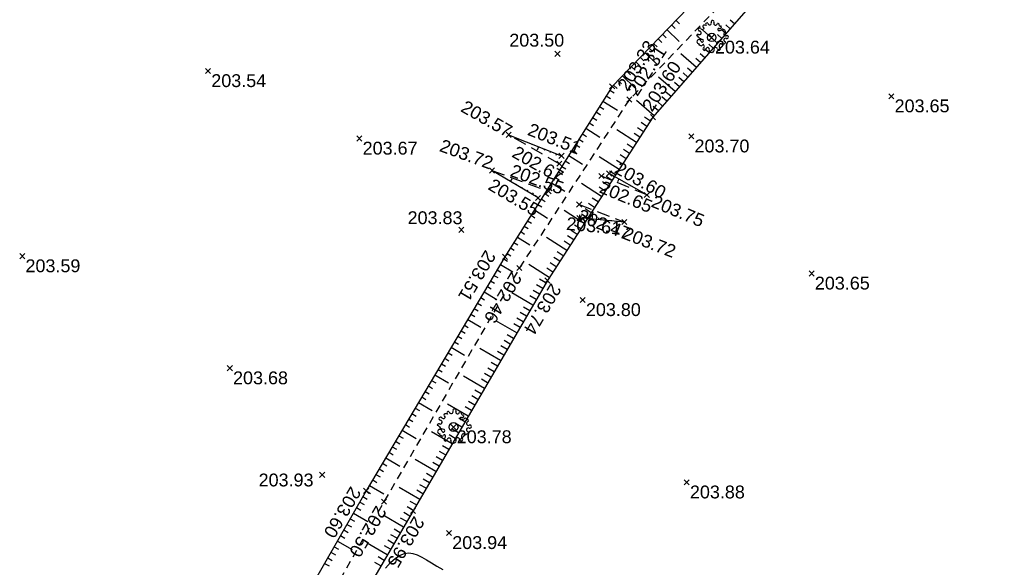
# Model space of a CAD drawing. Extents: x 1616800 to 1632437, y 2248456 to 2251974.
# Tile 248 of 256: x 1618046 to 1618123, y 2251386 to 2251429. Entities that reach past the tile are written whole.
import ezdxf
from ezdxf.enums import TextEntityAlignment as Align

# ---------------------------------------------------------------- set-up
doc = ezdxf.new("R2010")
doc.units = 0
doc.header["$LTSCALE"] = 2
doc.header["$PDMODE"] = 3
doc.header["$PDSIZE"] = 0.2
for name, pattern in [('CONTINU', [0]), ('DISCONTINUOUS', [0.75, 0.5, -0.25]), ('FOSSE', [0.5, 0.3, -0.2])]:
    doc.linetypes.add(name, pattern=pattern)
doc.layers.get('0').update_dxf_attribs({"linetype": 'CONTINUOUS'})
for name, color, linetype in [('X-PTS TOPO-TEXTE TOPOALT', 8, 'CONTINUOUS'), ('X-PTS TOPO-TOPOPOINT', 8, 'CONTINUOUS'), ('Y-FDP TOPO-CN_1_00', 8, 'FOSSE'), ('Y-FDP TOPO-TOP_AXE_FOSSE', 8, 'CONTINUOUS'), ('Y-FDP TOPO-TOP_BARBULE', 8, 'CONTINUOUS'), ('Y-FDP TOPO-TOP_TALUS', 8, 'CONTINUOUS'), ('Y-FDP TOPO-TOP_TALUS_PIED', 8, 'CONTINUOUS'), ('Y-FDP TOPO-TOP_VEGETATION_symb', 8, 'CONTINUOUS')]:
    doc.layers.add(name, color=color, linetype=linetype)
doc.styles.get("Standard").update_dxf_attribs({"font": 'arial.ttf'})

# ---------------------------------------------------------------- blocks, each defined once
blk = doc.blocks.new('TCPOINT')
at = {"color": 0}
blk.add_point((0, 0), dxfattribs=at)
at = {"layer": 'X-PTS TOPO-TEXTE TOPOALT'}
blk.add_attdef('ALT', text='', height=0.75, dxfattribs=at).set_placement((0.25, -0.25), align=Align.TOP_LEFT)
blk = doc.blocks.new('Arbre composé')
for centre, major_axis, start_param, end_param in [((-0.72, 0.469), (-0.0621, 0.0621), 4.560857, 6.544985), ((-0.447, 0.666), (-0.0621, 0.0621), -0.261799, 1.722328), ((-0.5, 0.551), (-0.031, 0.031), 2.648002, 5.490599), ((-0.44, 0.401), (-0.243, 0.243), -1.12231, -0.636034), ((-0.29, 0.794), (0.0543, 0.0543), 6.27112, 9.712496), ((-0.128, 0.856), (0.0756, 0.0756), 2.437811, 4.160139), ((-0.128, 0.856), (-0.0756, 0.0756), 2.589343, 4.311671), ((0.053, 0.929), (-0.0621, 0.0621), -0.814049, 1.170078), ((0.053, 0.929), (0.0621, 0.0621), 5.055805, 7.039932), ((0.229, 0.846), (-0.0756, 0.0756), 0.343416, 2.065744), ((0.229, 0.846), (0.0756, 0.0756), 3.63654, 5.358868), ((0.366, 0.751), (0.0611, 0.0611), 5.442007, 7.443818), ((0.479, 0.624), (-0.0687, 0.0687), 1.943234, 4.662706), ((0.509, 0.73), (0.0414, 0.0414), 2.084224, 4.724816), ((-0.819, 0.097), (0.0621, 0.0621), 0.372067, 2.356194), ((-0.924, -0.062), (-0.114, 0.114), 4.443451, 5.394658), ((-0.72, 0.469), (-0.0621, 0.0621), 0.261799, 2.245927), ((-0.741, 0.276), (-0.0756, 0.0756), 1.942863, 3.665191), ((-0.504, 0.247), (-0.256, 0.256), 1.472466, 2.237887), ((-0.741, 0.276), (0.0756, 0.0756), 5.235988, 6.958316), ((-0.563, 0.585), (-0.0756, 0.0756), 1.419265, 3.141593), ((0, 0), (0.177, 0.177), 5.497787, 11.780972), ((0.419, 0.476), (-0.0439, 0.0439), -1.123056, 1.960793), ((0.455, 0.647), (0.162, 0.162), 3.648866, 4.555851), ((0.66, 0.41), (0.0621, 0.0621), 6.021386, 8.005513), ((0.83, 0.205), (-0.0756, 0.0756), -0.67513, 1.047198), ((0.83, 0.205), (0.0756, 0.0756), 2.617994, 4.340322), ((0.721, 0.35), (-0.0738, 0.0738), 3.545603, 5.353199), ((0.908, 0.027), (0.0621, 0.0621), 5.497787, 7.481914), ((0.908, 0.027), (-0.0621, 0.0621), 1.942863, 3.926991), ((-0.761, -0.25), (-0.0867, 0.0867), 3.947739, 8.650944), ((-0.729, -0.409), (-0.0339, 0.0339), -0.091877, 2.941892), ((-0.625, -0.407), (-0.0621, 0.0621), 1.280346, 3.264473), ((-0.574, -0.193), (0.0595, 0.0595), 3.060826, 6.736019), ((-0.512, -0.463), (0.031, 0.031), 5.760943, 8.603541), ((-0.547, -0.525), (0.0756, 0.0756), 4.532206, 6.254534), ((0.543, -0.52), (-0.0756, 0.0756), 0, 1.722328), ((0.547, -0.454), (-0.0565, 0.0565), -1.34685, 0.669035), ((0.66, -0.334), (-0.0621, 0.0621), 1.419265, 3.403392), ((0.83, -0.152), (0.0756, 0.0756), 2.094395, 3.816723), ((0.83, -0.152), (-0.0756, 0.0756), -1.198729, 0.523599), ((0.739, -0.292), (0.0611, 0.0611), 3.899862, 5.901673), ((-0.437, -0.685), (0.0621, 0.0621), 1.390613, 3.374741), ((-0.437, -0.685), (0.0621, 0.0621), 3.374741, 5.358868), ((-0.244, -0.712), (0.0756, 0.0756), 0.494947, 2.217275), ((-0.244, -0.712), (-0.0756, 0.0756), 3.485009, 5.207336), ((-0.068, -0.795), (0.0621, 0.0621), 1.914212, 3.89834), ((-0.018, -0.801), (0.069, 0.069), 3.361879, 4.78249), ((0.056, -0.777), (-0.0621, 0.0621), 2.356194, 4.340322), ((0.234, -0.699), (-0.0756, 0.0756), -0.523599, 1.198729), ((0.234, -0.699), (0.0756, 0.0756), 5.608055, 7.330383), ((0.428, -0.677), (-0.0621, 0.0621), 0.895666, 2.879793), ((0.428, -0.677), (-0.0621, 0.0621), 2.879793, 4.863921)]:
    blk.add_ellipse(centre, major_axis=major_axis, ratio=1, start_param=start_param, end_param=end_param)
blk = doc.blocks.new('TCPOINT_2')
at = {"color": 0}
blk.add_point((0, 0), dxfattribs=at)
at = {"layer": 'X-PTS TOPO-TEXTE TOPOALT'}
blk.add_attdef('ALT', (0.25, 0.25), '', height=0.75, dxfattribs=at)
blk = doc.blocks.new('TCPOINT_C')
at = {"color": 0}
blk.add_point((0, 0), dxfattribs=at)
at = {"layer": 'X-PTS TOPO-TEXTE TOPOALT'}
blk.add_attdef('ALT', text='', height=0.75, dxfattribs=at).set_placement((0.5, 0.09), align=Align.MIDDLE_LEFT)

msp = doc.modelspace()

# ---------------------------------------------------------------- linework, layer by layer
at = {"layer": 'Y-FDP TOPO-CN_1_00', "linetype": 'FOSSE'}
msp.add_lwpolyline([(1618074.5939, 2251386.2904), (1618074.9998, 2251386.7318), (1618075.3791, 2251387.0686), (1618075.7366, 2251387.3013), (1618076.0777, 2251387.4321), (1618076.4093, 2251387.4713), (1618076.7386, 2251387.4309), (1618077.0728, 2251387.3228), (1618077.4193, 2251387.1592), (1618077.7853, 2251386.9521), (1618078.1781, 2251386.7136), (1618078.6048, 2251386.4556), (1618079.072, 2251386.189)], dxfattribs=at)
at = {"layer": 'Y-FDP TOPO-TOP_AXE_FOSSE', "linetype": 'FOSSE', "elevation": 201.34, "flags": 128}
msp.add_lwpolyline([(1618345.7226, 2251360.38), (1618329.8716, 2251365.804), (1618308.3316, 2251373.672), (1618293.6566, 2251378.527), (1618271.5336, 2251386.423), (1618253.2956, 2251392.776), (1618224.4006, 2251402.704), (1618207.2536, 2251409.293), (1618192.0736, 2251414.605), (1618177.4756, 2251419.986), (1618161.7616, 2251426.006), (1618144.2136, 2251431.839), (1618128.1146, 2251437.244), (1618112.9256, 2251442.926), (1618093.5746, 2251422.765), (1618085.0156, 2251409.649), (1618074.4826, 2251391.46), (1618063.0196, 2251371.133), (1618065.5016, 2251357.631), (1618069.7156, 2251347.677), (1618080.0226, 2251330.014), (1618085.9466, 2251321.616), (1618104.5726, 2251321.799), (1618118.5166, 2251324.229), (1618136.5086, 2251326.473), (1618156.2926, 2251328.253), (1618175.5956, 2251330.035), (1618211.7116, 2251334.041), (1618214.1936, 2251333.192), (1618222.8506, 2251322.127), (1618231.1446, 2251309.73), (1618244.5446, 2251290.968), (1618252.1488, 2251280.321)], dxfattribs=at)
at = {"layer": 'Y-FDP TOPO-TOP_BARBULE'}
for p, q in [((1618096.8477, 2251428.5753), (1618097.1348, 2251428.2984)), ((1618097.1948, 2251428.9352), (1618097.4817, 2251428.6585)), ((1618101.419, 2251428.2833), (1618101.0863, 2251428.5737)), ((1618101.7478, 2251428.6601), (1618101.4193, 2251428.9467)), ((1618096.1535, 2251427.8555), (1618096.441, 2251427.5782)), ((1618096.5006, 2251428.2154), (1618097.4584, 2251427.2917)), ((1618100.4327, 2251427.1532), (1618099.2807, 2251428.1586)), ((1618100.7615, 2251427.5299), (1618100.4202, 2251427.8278)), ((1618101.0902, 2251427.9066), (1618100.7532, 2251428.2008)), ((1618095.4593, 2251427.1357), (1618095.7473, 2251426.858)), ((1618095.8064, 2251427.4956), (1618096.0942, 2251427.2181)), ((1618100.1039, 2251426.7765), (1618099.754, 2251427.0819)), ((1618094.4181, 2251426.056), (1618094.7066, 2251425.7777)), ((1618094.7651, 2251426.4159), (1618095.7264, 2251425.4889)), ((1618095.1122, 2251426.7758), (1618095.4004, 2251426.4979)), ((1618098.7888, 2251425.2697), (1618097.5655, 2251426.3374)), ((1618099.4464, 2251426.0231), (1618099.0879, 2251426.3359)), ((1618099.7751, 2251426.3998), (1618099.421, 2251426.7089)), ((1618093.7239, 2251425.3362), (1618094.0129, 2251425.0575)), ((1618094.071, 2251425.6961), (1618094.3597, 2251425.4176)), ((1618099.1176, 2251425.6464), (1618098.7549, 2251425.963)), ((1618093.0297, 2251424.6164), (1618093.9943, 2251423.6861)), ((1618093.3768, 2251424.9763), (1618093.666, 2251424.6974)), ((1618097.145, 2251423.3861), (1618095.8502, 2251424.5161)), ((1618098.1313, 2251424.5163), (1618097.7557, 2251424.844)), ((1618098.4601, 2251424.893), (1618098.0888, 2251425.217)), ((1618092.3355, 2251423.8966), (1618092.6268, 2251423.6157)), ((1618092.6826, 2251424.2565), (1618092.9722, 2251423.9772)), ((1618097.4738, 2251423.7628), (1618097.0896, 2251424.0981)), ((1618097.8025, 2251424.1395), (1618097.4227, 2251424.4711)), ((1618091.7799, 2251423.0683), (1618092.119, 2251422.8551)), ((1618092.0461, 2251423.4916), (1618092.3869, 2251423.2773)), ((1618096.4874, 2251422.6327), (1618096.0904, 2251422.9792)), ((1618096.8162, 2251423.0094), (1618096.4235, 2251423.3522)), ((1618091.2476, 2251422.2218), (1618091.5833, 2251422.0107)), ((1618091.5137, 2251422.645), (1618092.6383, 2251421.9379)), ((1618095.5011, 2251421.5026), (1618094.135, 2251422.6949)), ((1618095.8299, 2251421.8793), (1618095.4243, 2251422.2333)), ((1618096.1587, 2251422.256), (1618095.7574, 2251422.6062)), ((1618090.9814, 2251421.7985), (1618091.3154, 2251421.5885)), ((1618090.4491, 2251420.9519), (1618090.7797, 2251420.7441)), ((1618090.7153, 2251421.3752), (1618091.0475, 2251421.1663)), ((1618094.9428, 2251420.6744), (1618094.4815, 2251420.9725)), ((1618095.2141, 2251421.0944), (1618094.7533, 2251421.3922)), ((1618089.9168, 2251420.1054), (1618090.2439, 2251419.8997)), ((1618090.183, 2251420.5287), (1618091.279, 2251419.8394)), ((1618094.1288, 2251419.4145), (1618092.5866, 2251420.411)), ((1618094.4001, 2251419.8345), (1618093.9379, 2251420.1331)), ((1618094.6714, 2251420.2545), (1618094.2097, 2251420.5528)), ((1618084.6415, 2251419.831), (1618084.6353, 2251419.8153)), ((1618085.1064, 2251419.647), (1618085.094, 2251419.6156)), ((1618085.5714, 2251419.4631), (1618085.5527, 2251419.4159)), ((1618086.0363, 2251419.2791), (1618086.0114, 2251419.2162)), ((1618089.3845, 2251419.2588), (1618089.7082, 2251419.0553)), ((1618089.6506, 2251419.6821), (1618089.976, 2251419.4775)), ((1618093.8574, 2251418.9946), (1618093.3943, 2251419.2938)), ((1618086.5012, 2251419.0951), (1618086.3976, 2251418.8333)), ((1618086.9661, 2251418.9111), (1618086.9288, 2251418.8169)), ((1618087.431, 2251418.7271), (1618087.3875, 2251418.6172)), ((1618087.896, 2251418.5432), (1618087.8462, 2251418.4175)), ((1618088.8522, 2251418.4123), (1618089.9197, 2251417.741)), ((1618089.1183, 2251418.8356), (1618089.4403, 2251418.6331)), ((1618093.3147, 2251418.1546), (1618092.8507, 2251418.4545)), ((1618093.5861, 2251418.5746), (1618093.1225, 2251418.8741)), ((1618088.586, 2251417.989), (1618088.9046, 2251417.7887)), ((1618092.772, 2251417.3147), (1618091.2222, 2251418.3161)), ((1618093.0434, 2251417.7347), (1618092.5789, 2251418.0348)), ((1618083.0311, 2251417.1537), (1618083.0351, 2251417.1604)), ((1618083.4609, 2251416.8983), (1618083.4764, 2251416.9243)), ((1618088.0537, 2251417.1425), (1618088.3688, 2251416.9443)), ((1618088.3199, 2251417.5658), (1618088.6367, 2251417.3665)), ((1618092.5007, 2251416.8948), (1618092.0353, 2251417.1955)), ((1618083.8907, 2251416.6428), (1618083.9177, 2251416.6882)), ((1618084.3205, 2251416.3873), (1618084.4488, 2251416.6032)), ((1618084.7504, 2251416.1319), (1618084.8003, 2251416.216)), ((1618087.5214, 2251416.2959), (1618088.5604, 2251415.6426)), ((1618087.7876, 2251416.7192), (1618088.101, 2251416.5221)), ((1618091.4153, 2251415.2149), (1618089.8579, 2251416.2212)), ((1618091.958, 2251416.0548), (1618091.4917, 2251416.3561)), ((1618092.2293, 2251416.4748), (1618091.7635, 2251416.7758)), ((1618092.3281, 2251416.8211), (1618092.2849, 2251416.7449)), ((1618092.763, 2251416.5744), (1618092.643, 2251416.3628)), ((1618093.198, 2251416.3277), (1618093.1692, 2251416.277)), ((1618093.6329, 2251416.081), (1618093.6113, 2251416.043)), ((1618085.1802, 2251415.8764), (1618085.2417, 2251415.9799)), ((1618085.61, 2251415.6209), (1618085.683, 2251415.7437)), ((1618086.0398, 2251415.3655), (1618086.1243, 2251415.5076)), ((1618086.9891, 2251415.4494), (1618087.2974, 2251415.2555)), ((1618087.2552, 2251415.8727), (1618087.5652, 2251415.6777)), ((1618091.6866, 2251415.6349), (1618091.2199, 2251415.9364)), ((1618094.0678, 2251415.8344), (1618094.0534, 2251415.809)), ((1618094.5027, 2251415.5877), (1618094.4955, 2251415.575)), ((1618086.4568, 2251414.6028), (1618086.7616, 2251414.4111)), ((1618086.7229, 2251415.0261), (1618087.0295, 2251414.8333)), ((1618090.8726, 2251414.375), (1618090.4044, 2251414.6774)), ((1618091.1439, 2251414.7949), (1618090.6762, 2251415.0971)), ((1618086.1906, 2251414.1796), (1618087.2011, 2251413.5441)), ((1618090.0585, 2251413.1151), (1618088.4935, 2251414.1263)), ((1618089.6968, 2251413.5464), (1618089.7187, 2251413.788)), ((1618090.3299, 2251413.535), (1618089.8608, 2251413.8381)), ((1618090.6012, 2251413.955), (1618090.1326, 2251414.2578)), ((1618090.6928, 2251413.4563), (1618090.7448, 2251414.0314)), ((1618085.6583, 2251413.333), (1618085.958, 2251413.1445)), ((1618085.9245, 2251413.7563), (1618086.2259, 2251413.5667)), ((1618090.1948, 2251413.5014), (1618090.2135, 2251413.7084)), ((1618091.1907, 2251413.4113), (1618091.2032, 2251413.5493)), ((1618091.6887, 2251413.3662), (1618091.6981, 2251413.4697)), ((1618092.1867, 2251413.3211), (1618092.1929, 2251413.3901)), ((1618092.6846, 2251413.2761), (1618092.6878, 2251413.3106)), ((1618085.126, 2251412.4865), (1618085.4223, 2251412.3001)), ((1618085.3921, 2251412.9097), (1618085.6902, 2251412.7223)), ((1618089.5158, 2251412.2751), (1618089.0454, 2251412.5791)), ((1618089.7872, 2251412.6951), (1618089.3172, 2251412.9988)), ((1618084.5937, 2251411.6399), (1618084.8866, 2251411.4558)), ((1618084.8598, 2251412.0632), (1618085.8418, 2251411.4457)), ((1618088.7018, 2251411.0152), (1618087.1292, 2251412.0314)), ((1618088.9731, 2251411.4352), (1618088.5018, 2251411.7397)), ((1618089.2445, 2251411.8552), (1618088.7736, 2251412.1594)), ((1618084.0614, 2251410.7934), (1618084.3508, 2251410.6114)), ((1618084.3275, 2251411.2167), (1618084.6187, 2251411.0336)), ((1618088.4304, 2251410.5953), (1618087.9582, 2251410.9004)), ((1618083.7993, 2251410.3676), (1618084.091, 2251410.1947)), ((1618087.8878, 2251409.7553), (1618087.4146, 2251410.0611)), ((1618088.1591, 2251410.1753), (1618087.6864, 2251410.4807)), ((1618083.2895, 2251409.5073), (1618083.5832, 2251409.3332)), ((1618083.5444, 2251409.9375), (1618084.5201, 2251409.3592)), ((1618087.3451, 2251408.9154), (1618085.7648, 2251409.9365)), ((1618087.6164, 2251409.3354), (1618087.1428, 2251409.6414)), ((1618082.7796, 2251408.647), (1618083.0755, 2251408.4717)), ((1618083.0346, 2251409.0772), (1618083.3294, 2251408.9025)), ((1618087.0823, 2251408.4902), (1618086.5916, 2251408.7763)), ((1618082.2698, 2251407.7868), (1618083.2629, 2251407.1982)), ((1618082.5247, 2251408.2169), (1618082.8216, 2251408.041)), ((1618086.0749, 2251406.7624), (1618084.4417, 2251407.7147)), ((1618086.5786, 2251407.6263), (1618086.088, 2251407.9123)), ((1618086.8305, 2251408.0582), (1618086.3396, 2251408.3445)), ((1618081.76, 2251406.9265), (1618082.06, 2251406.7487)), ((1618082.0149, 2251407.3566), (1618082.3139, 2251407.1795)), ((1618086.3268, 2251407.1943), (1618085.8365, 2251407.4802)), ((1618081.5051, 2251406.4964), (1618081.8061, 2251406.3179)), ((1618085.5712, 2251405.8985), (1618085.0819, 2251406.1839)), ((1618085.8231, 2251406.3305), (1618085.3334, 2251406.616)), ((1618080.9952, 2251405.6361), (1618082.0057, 2251405.0372)), ((1618081.2501, 2251406.0662), (1618081.5522, 2251405.8872)), ((1618084.8157, 2251404.6027), (1618083.1876, 2251405.552)), ((1618085.3194, 2251405.4666), (1618084.8303, 2251405.7517)), ((1618080.4854, 2251404.7758), (1618080.7906, 2251404.5949)), ((1618080.7403, 2251405.206), (1618081.0445, 2251405.0257)), ((1618085.0675, 2251405.0346), (1618084.5788, 2251405.3196)), ((1618079.9756, 2251403.9155), (1618080.2829, 2251403.7334)), ((1618080.2305, 2251404.3457), (1618080.5367, 2251404.1642)), ((1618084.312, 2251403.7388), (1618083.8242, 2251404.0233)), ((1618084.5638, 2251404.1708), (1618084.0757, 2251404.4554)), ((1618079.7206, 2251403.4854), (1618080.7485, 2251402.8763)), ((1618083.5564, 2251402.443), (1618081.9334, 2251403.3893)), ((1618083.8083, 2251402.8749), (1618083.3211, 2251403.159)), ((1618084.0601, 2251403.3069), (1618083.5726, 2251403.5911)), ((1618079.2108, 2251402.6251), (1618079.5212, 2251402.4412)), ((1618079.4657, 2251403.0553), (1618079.7751, 2251402.8719)), ((1618083.3046, 2251402.0111), (1618082.818, 2251402.2948)), ((1618078.701, 2251401.7649), (1618079.0135, 2251401.5797)), ((1618078.9559, 2251402.195), (1618079.2674, 2251402.0104)), ((1618083.0527, 2251401.5791), (1618082.5665, 2251401.8627)), ((1618078.1911, 2251400.9046), (1618078.5057, 2251400.7181)), ((1618078.4461, 2251401.3347), (1618079.4912, 2251400.7153)), ((1618082.2972, 2251400.2833), (1618080.6793, 2251401.2266)), ((1618082.5491, 2251400.7152), (1618082.0634, 2251400.9984)), ((1618082.8009, 2251401.1472), (1618082.3149, 2251401.4305)), ((1618077.6813, 2251400.0443), (1618077.998, 2251399.8566)), ((1618077.9362, 2251400.4745), (1618078.2519, 2251400.2874)), ((1618082.0454, 2251399.8514), (1618081.5603, 2251400.1342)), ((1618077.4264, 2251399.6142), (1618077.7441, 2251399.4259)), ((1618081.5417, 2251398.9875), (1618081.0572, 2251399.2699)), ((1618081.7935, 2251399.4194), (1618081.3088, 2251399.7021)), ((1618076.9166, 2251398.7539), (1618077.2364, 2251398.5644)), ((1618077.1715, 2251399.184), (1618078.234, 2251398.5543)), ((1618081.038, 2251398.1236), (1618079.4252, 2251399.0639)), ((1618081.2898, 2251398.5555), (1618080.8057, 2251398.8378)), ((1618076.4067, 2251397.8936), (1618076.7286, 2251397.7029)), ((1618076.6616, 2251398.3238), (1618076.9825, 2251398.1336)), ((1618080.7861, 2251397.6917), (1618080.3026, 2251397.9736)), ((1618075.8969, 2251397.0334), (1618076.9768, 2251396.3934)), ((1618076.1518, 2251397.4635), (1618076.4747, 2251397.2721)), ((1618080.2824, 2251396.8278), (1618079.7995, 2251397.1093)), ((1618080.5343, 2251397.2597), (1618080.0511, 2251397.5415)), ((1618075.3871, 2251396.1731), (1618075.7131, 2251395.9799)), ((1618075.642, 2251396.6032), (1618075.967, 2251396.4106)), ((1618079.7787, 2251395.9639), (1618078.1711, 2251396.9012)), ((1618080.0306, 2251396.3958), (1618079.548, 2251396.6772)), ((1618075.1321, 2251395.7429), (1618075.4592, 2251395.5491)), ((1618079.5269, 2251395.532), (1618079.0449, 2251395.813)), ((1618074.6223, 2251394.8827), (1618075.7196, 2251394.2324)), ((1618074.8772, 2251395.3128), (1618075.2054, 2251395.1183)), ((1618078.5195, 2251393.8042), (1618076.917, 2251394.7385)), ((1618079.0232, 2251394.6681), (1618078.5418, 2251394.9487)), ((1618079.275, 2251395.1), (1618078.7934, 2251395.3809)), ((1618074.1125, 2251394.0224), (1618074.4437, 2251393.8261)), ((1618074.3674, 2251394.4525), (1618074.6976, 2251394.2568)), ((1618078.7713, 2251394.2361), (1618078.2903, 2251394.5166)), ((1618073.6026, 2251393.1621), (1618073.936, 2251392.9646)), ((1618073.8576, 2251393.5923), (1618074.1899, 2251393.3953)), ((1618078.0158, 2251392.9403), (1618077.5357, 2251393.2203)), ((1618078.2676, 2251393.3723), (1618077.7872, 2251393.6524)), ((1618073.3477, 2251392.732), (1618074.4624, 2251392.0714)), ((1618077.2602, 2251391.6445), (1618075.6629, 2251392.5758)), ((1618077.5121, 2251392.0764), (1618077.0326, 2251392.356)), ((1618077.7639, 2251392.5084), (1618077.2841, 2251392.7881)), ((1618072.8445, 2251391.8679), (1618073.1834, 2251391.6738)), ((1618073.093, 2251392.3017), (1618073.4313, 2251392.108)), ((1618072.3475, 2251391.0001), (1618072.6878, 2251390.8052)), ((1618072.596, 2251391.434), (1618072.9356, 2251391.2395)), ((1618076.7565, 2251390.7806), (1618076.278, 2251391.0597)), ((1618077.0084, 2251391.2126), (1618076.5295, 2251391.4918)), ((1618071.8505, 2251390.1324), (1618072.1921, 2251389.9367)), ((1618072.099, 2251390.5663), (1618073.2355, 2251389.9153)), ((1618076.0007, 2251389.485), (1618074.4164, 2251390.4093)), ((1618076.2526, 2251389.9169), (1618075.7758, 2251390.195)), ((1618076.5046, 2251390.3487), (1618076.0264, 2251390.6277)), ((1618071.6019, 2251389.6985), (1618071.9443, 2251389.5024)), ((1618075.7487, 2251389.0531), (1618075.2749, 2251389.3295)), ((1618071.1049, 2251388.8308), (1618071.4487, 2251388.6339)), ((1618071.3534, 2251389.2647), (1618071.6965, 2251389.0682)), ((1618075.4967, 2251388.6212), (1618075.0245, 2251388.8967)), ((1618070.6079, 2251387.963), (1618070.9531, 2251387.7653)), ((1618070.8564, 2251388.3969), (1618072.0046, 2251387.7393)), ((1618074.7409, 2251387.3256), (1618073.1819, 2251388.2351)), ((1618074.9928, 2251387.7575), (1618074.5236, 2251388.0312)), ((1618075.2448, 2251388.1894), (1618074.7741, 2251388.464)), ((1618070.1109, 2251387.0953), (1618070.4574, 2251386.8968)), ((1618070.3594, 2251387.5292), (1618070.7052, 2251387.3311)), ((1618074.4889, 2251386.8937), (1618074.0227, 2251387.1657)), ((1618069.8624, 2251386.6614), (1618070.2096, 2251386.4625)), ((1618074.2369, 2251386.4619), (1618073.7723, 2251386.7329))]:
    msp.add_line(p, q, dxfattribs=at)
at = {"layer": 'Y-FDP TOPO-TOP_TALUS', "linetype": 'CONTINU', "elevation": 201.34, "flags": 128}
for points in [[(1618112.1196, 2251444.411), (1618092.2356, 2251423.793), (1618083.8926, 2251410.525), (1618073.1006, 2251392.315), (1618060.4446, 2251370.219), (1618063.3476, 2251357.289), (1618067.6946, 2251346.55), (1618078.4576, 2251329.069), (1618085.1076, 2251318.638)], [(1618084.1766, 2251420.015), (1618088.2906, 2251418.387)], [(1618086.4696, 2251415.11), (1618082.8826, 2251417.242)], [(1618094.9376, 2251415.341), (1618091.9986, 2251417.008)], [(1618093.1826, 2251413.231), (1618089.6796, 2251413.548)]]:
    msp.add_lwpolyline(points, dxfattribs=at)
at = {"layer": 'Y-FDP TOPO-TOP_TALUS', "elevation": 201.34, "flags": 128}
msp.add_lwpolyline([(1618271.3066, 2251385.398), (1618252.8246, 2251391.8), (1618224.0426, 2251401.804), (1618207.0136, 2251408.085), (1618191.6636, 2251413.533), (1618176.7206, 2251418.957), (1618161.1966, 2251424.689), (1618143.8056, 2251431.053), (1618126.9456, 2251436.019), (1618112.0496, 2251440.464), (1618095.4116, 2251421.4), (1618087.1936, 2251408.681), (1618076.7416, 2251390.755), (1618065.1236, 2251370.841)], dxfattribs=at)
at = {"layer": 'Y-FDP TOPO-TOP_TALUS_PIED', "linetype": 'DISCONTINUOUS', "elevation": 201.34, "flags": 128}
for points in [[(1618088.1226, 2251417.773), (1618084.1766, 2251420.015)], [(1618082.8826, 2251417.242), (1618087.2876, 2251415.63)], [(1618094.9376, 2251415.341), (1618091.4086, 2251416.812)], [(1618089.6696, 2251414.599), (1618093.1826, 2251413.231)]]:
    msp.add_lwpolyline(points, dxfattribs=at)

# ---------------------------------------------------------------- block references
at = {"layer": 'X-PTS TOPO-TOPOPOINT'}
ref = msp.add_blockref('TCPOINT', (1618087.9776, 2251426.324, 203.5), dxfattribs=at)
ref.add_attrib('ALT', '203.50', dxfattribs={"layer": 'X-PTS TOPO-TEXTE TOPOALT', "height": 1, "rotation": 0.000001}).set_placement((1618084.2316, 2251427.8862, 203.5), align=Align.TOP_LEFT)
ref = msp.add_blockref('TCPOINT', (1618099.9836, 2251427.598, 203.64), dxfattribs=at)
ref.add_attrib('ALT', '203.64', dxfattribs={"layer": 'X-PTS TOPO-TEXTE TOPOALT', "height": 1, "rotation": 0}).set_placement((1618100.2336, 2251427.348, 203.64), align=Align.TOP_LEFT)
ref = msp.add_blockref('TCPOINT', (1618092.2356, 2251423.793, 203.33), dxfattribs=dict(at, rotation=57.83806616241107))
ref.add_attrib('ALT', '203.33', dxfattribs={"layer": 'X-PTS TOPO-TEXTE TOPOALT', "height": 1, "rotation": 57.838066}).set_placement((1618092.5803, 2251423.8716, 203.33), align=Align.TOP_LEFT)
ref = msp.add_blockref('TCPOINT_C', (1618093.5746, 2251422.765, 202.31), dxfattribs=dict(at, rotation=56.87307015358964))
ref.add_attrib('ALT', '202.31', dxfattribs={"layer": 'X-PTS TOPO-TEXTE TOPOALT', "height": 1, "rotation": 56.87307}).set_placement((1618093.7725, 2251423.2329, 202.31), align=Align.MIDDLE_LEFT)
ref = msp.add_blockref('TCPOINT_2', (1618095.4116, 2251421.4, 203.6), dxfattribs=dict(at, rotation=57.13269008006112))
ref.add_attrib('ALT', '203.60', (1618095.3373, 2251421.7457, 203.6), dxfattribs={"layer": 'X-PTS TOPO-TEXTE TOPOALT', "height": 1, "rotation": 57.13269})
ref = msp.add_blockref('TCPOINT', (1618060.7976, 2251424.987, 203.54), dxfattribs=at)
ref.add_attrib('ALT', '203.54', dxfattribs={"layer": 'X-PTS TOPO-TEXTE TOPOALT', "height": 1, "rotation": 360}).set_placement((1618061.0476, 2251424.737, 203.54), align=Align.TOP_LEFT)
ref = msp.add_blockref('TCPOINT', (1618113.9606, 2251423.022, 203.65), dxfattribs=at)
ref.add_attrib('ALT', '203.65', dxfattribs={"layer": 'X-PTS TOPO-TEXTE TOPOALT', "height": 1, "rotation": 360}).set_placement((1618114.2106, 2251422.772, 203.65), align=Align.TOP_LEFT)
ref = msp.add_blockref('TCPOINT', (1618084.1766, 2251420.015, 203.57), dxfattribs=dict(at, rotation=330.3960481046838))
ref.add_attrib('ALT', '203.57', dxfattribs={"layer": 'X-PTS TOPO-TEXTE TOPOALT', "height": 1, "rotation": 330.396049}).set_placement((1618080.8674, 2251422.7578, 203.57), align=Align.TOP_LEFT)
ref = msp.add_blockref('TCPOINT_2', (1618088.2906, 2251418.387, 203.51), dxfattribs=dict(at, rotation=338.4102083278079))
ref.add_attrib('ALT', '203.51', (1618085.5765, 2251420.0375, 203.51), dxfattribs={"layer": 'X-PTS TOPO-TEXTE TOPOALT', "height": 1, "rotation": 338.410209})
ref = msp.add_blockref('TCPOINT', (1618072.5726, 2251419.733, 203.67), dxfattribs=at)
ref.add_attrib('ALT', '203.67', dxfattribs={"layer": 'X-PTS TOPO-TEXTE TOPOALT', "height": 1}).set_placement((1618072.8226, 2251419.483, 203.67), align=Align.TOP_LEFT)
ref = msp.add_blockref('TCPOINT', (1618098.3926, 2251419.903, 203.7), dxfattribs=at)
ref.add_attrib('ALT', '203.70', dxfattribs={"layer": 'X-PTS TOPO-TEXTE TOPOALT', "height": 1, "rotation": 0}).set_placement((1618098.6426, 2251419.653, 203.7), align=Align.TOP_LEFT)
ref = msp.add_blockref('TCPOINT_2', (1618082.8826, 2251417.242, 203.72), dxfattribs=dict(at, rotation=339.9000125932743))
ref.add_attrib('ALT', '203.72', (1618078.7273, 2251418.7725, 203.72), dxfattribs={"layer": 'X-PTS TOPO-TEXTE TOPOALT', "height": 1, "rotation": 339.900013})
ref = msp.add_blockref('TCPOINT', (1618088.1226, 2251417.773, 202.67), dxfattribs=dict(at, rotation=330.3960481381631))
ref.add_attrib('ALT', '202.67', dxfattribs={"layer": 'X-PTS TOPO-TEXTE TOPOALT', "height": 1, "rotation": 330.396049}).set_placement((1618084.8493, 2251419.2193, 202.67), align=Align.TOP_LEFT)
ref = msp.add_blockref('TCPOINT', (1618087.2876, 2251415.63, 202.55), dxfattribs=dict(at, rotation=339.9000125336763))
ref.add_attrib('ALT', '202.55', dxfattribs={"layer": 'X-PTS TOPO-TEXTE TOPOALT', "height": 1, "rotation": 339.900013}).set_placement((1618084.568, 2251417.764, 202.55), align=Align.TOP_LEFT)
ref = msp.add_blockref('TCPOINT_2', (1618091.9986, 2251417.008, 203.6), dxfattribs=dict(at, rotation=330.4381044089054))
ref.add_attrib('ALT', '203.60', (1618092.3394, 2251417.1021, 203.6), dxfattribs={"layer": 'X-PTS TOPO-TEXTE TOPOALT', "height": 1, "rotation": 330.438104})
ref = msp.add_blockref('TCPOINT', (1618091.4086, 2251416.812, 202.65), dxfattribs=dict(at, rotation=337.3720654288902))
ref.add_attrib('ALT', '202.65', dxfattribs={"layer": 'X-PTS TOPO-TEXTE TOPOALT', "height": 1, "rotation": 337.372066}).set_placement((1618091.5432, 2251416.4851, 202.65), align=Align.TOP_LEFT)
ref = msp.add_blockref('TCPOINT_2', (1618086.4696, 2251415.11, 203.55), dxfattribs=dict(at, rotation=329.2740815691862))
ref.add_attrib('ALT', '203.55', (1618082.5014, 2251415.8169, 203.55), dxfattribs={"layer": 'X-PTS TOPO-TEXTE TOPOALT', "height": 1, "rotation": 329.274082})
ref = msp.add_blockref('TCPOINT', (1618094.9376, 2251415.341, 203.75), dxfattribs=dict(at, rotation=337.3720658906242))
ref.add_attrib('ALT', '203.75', dxfattribs={"layer": 'X-PTS TOPO-TEXTE TOPOALT', "height": 1, "rotation": 337.372065}).set_placement((1618095.5808, 2251415.3743, 203.75), align=Align.TOP_LEFT)
ref = msp.add_blockref('TCPOINT', (1618089.6696, 2251414.599, 202.47), dxfattribs=dict(at, rotation=338.7235262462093))
ref.add_attrib('ALT', '202.47', dxfattribs={"layer": 'X-PTS TOPO-TEXTE TOPOALT', "height": 1, "rotation": 338.723526}).set_placement((1618089.8118, 2251414.2753, 202.47), align=Align.TOP_LEFT)
ref = msp.add_blockref('TCPOINT', (1618080.4966, 2251412.627, 203.83), dxfattribs=at)
ref.add_attrib('ALT', '203.83', dxfattribs={"layer": 'X-PTS TOPO-TEXTE TOPOALT', "height": 1, "rotation": 0.000001}).set_placement((1618076.3204, 2251414.0674, 203.83), align=Align.TOP_LEFT)
ref = msp.add_blockref('TCPOINT_2', (1618089.6796, 2251413.548, 203.61), dxfattribs=dict(at, rotation=354.8291675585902))
ref.add_attrib('ALT', '203.61', (1618088.6333, 2251412.6255, 203.61), dxfattribs={"layer": 'X-PTS TOPO-TEXTE TOPOALT', "height": 1, "rotation": 354.829168})
ref = msp.add_blockref('TCPOINT', (1618093.1826, 2251413.231, 203.72), dxfattribs=dict(at, rotation=338.7235259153))
ref.add_attrib('ALT', '203.72', dxfattribs={"layer": 'X-PTS TOPO-TEXTE TOPOALT', "height": 1, "rotation": 338.723526}).set_placement((1618093.3248, 2251412.9073, 203.72), align=Align.TOP_LEFT)
ref = msp.add_blockref('TCPOINT', (1618046.3406, 2251410.576, 203.59), dxfattribs=at)
ref.add_attrib('ALT', '203.59', dxfattribs={"layer": 'X-PTS TOPO-TEXTE TOPOALT', "height": 1, "rotation": 0}).set_placement((1618046.5906, 2251410.326, 203.59), align=Align.TOP_LEFT)
ref = msp.add_blockref('TCPOINT', (1618083.8926, 2251410.525, 203.51), dxfattribs=dict(at, rotation=239.392302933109))
ref.add_attrib('ALT', '203.51', dxfattribs={"layer": 'X-PTS TOPO-TEXTE TOPOALT', "height": 1, "rotation": 239.392303}).set_placement((1618083.248, 2251410.6185, 203.51), align=Align.TOP_LEFT)
ref = msp.add_blockref('TCPOINT_C', (1618085.0156, 2251409.649, 202.46), dxfattribs=dict(at, rotation=239.3923027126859))
ref.add_attrib('ALT', '202.46', dxfattribs={"layer": 'X-PTS TOPO-TEXTE TOPOALT', "height": 1, "rotation": 239.392303}).set_placement((1618084.8385, 2251409.1728, 202.46), align=Align.MIDDLE_LEFT)
ref = msp.add_blockref('TCPOINT', (1618107.7536, 2251409.229, 203.65), dxfattribs=at)
ref.add_attrib('ALT', '203.65', dxfattribs={"layer": 'X-PTS TOPO-TEXTE TOPOALT', "height": 1, "rotation": 0}).set_placement((1618108.0036, 2251408.979, 203.65), align=Align.TOP_LEFT)
ref = msp.add_blockref('TCPOINT_2', (1618087.1936, 2251408.681, 203.74), dxfattribs=dict(at, rotation=239.3923023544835))
ref.add_attrib('ALT', '203.74', (1618087.4854, 2251408.5442, 203.74), dxfattribs={"layer": 'X-PTS TOPO-TEXTE TOPOALT', "height": 1, "rotation": 239.392302})
ref = msp.add_blockref('TCPOINT', (1618089.9426, 2251407.166, 203.8), dxfattribs=at)
ref.add_attrib('ALT', '203.80', dxfattribs={"layer": 'X-PTS TOPO-TEXTE TOPOALT', "height": 1, "rotation": 360}).set_placement((1618090.1926, 2251406.916, 203.8), align=Align.TOP_LEFT)
ref = msp.add_blockref('TCPOINT', (1618062.4906, 2251401.855, 203.68), dxfattribs=at)
ref.add_attrib('ALT', '203.68', dxfattribs={"layer": 'X-PTS TOPO-TEXTE TOPOALT', "height": 1, "rotation": 360}).set_placement((1618062.7406, 2251401.605, 203.68), align=Align.TOP_LEFT)
ref = msp.add_blockref('TCPOINT', (1618079.8926, 2251397.269, 203.78), dxfattribs=at)
ref.add_attrib('ALT', '203.78', dxfattribs={"layer": 'X-PTS TOPO-TEXTE TOPOALT', "height": 1}).set_placement((1618080.1426, 2251397.019, 203.78), align=Align.TOP_LEFT)
ref = msp.add_blockref('TCPOINT', (1618069.6776, 2251393.552, 203.93), dxfattribs=at)
ref.add_attrib('ALT', '203.93', dxfattribs={"layer": 'X-PTS TOPO-TEXTE TOPOALT', "height": 1, "rotation": 0.000001}).set_placement((1618064.7289, 2251393.6541, 203.93), align=Align.TOP_LEFT)
ref = msp.add_blockref('TCPOINT', (1618098.0356, 2251392.971, 203.88), dxfattribs=at)
ref.add_attrib('ALT', '203.88', dxfattribs={"layer": 'X-PTS TOPO-TEXTE TOPOALT', "height": 1, "rotation": 360}).set_placement((1618098.2856, 2251392.721, 203.88), align=Align.TOP_LEFT)
ref = msp.add_blockref('TCPOINT', (1618073.1006, 2251392.315, 203.6), dxfattribs=dict(at, rotation=239.8897742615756))
ref.add_attrib('ALT', '203.60', dxfattribs={"layer": 'X-PTS TOPO-TEXTE TOPOALT', "height": 1, "rotation": 239.889774}).set_placement((1618072.7589, 2251392.2242, 203.6), align=Align.TOP_LEFT)
ref = msp.add_blockref('TCPOINT_C', (1618074.4826, 2251391.46, 202.5), dxfattribs=dict(at, rotation=239.8897740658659))
ref.add_attrib('ALT', '202.50', dxfattribs={"layer": 'X-PTS TOPO-TEXTE TOPOALT', "height": 1, "rotation": 239.889774}).set_placement((1618074.3096, 2251390.9823, 202.5), align=Align.MIDDLE_LEFT)
ref = msp.add_blockref('TCPOINT_2', (1618076.7416, 2251390.755, 203.95), dxfattribs=dict(at, rotation=239.8897738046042))
ref.add_attrib('ALT', '203.95', (1618076.8324, 2251390.4133, 203.95), dxfattribs={"layer": 'X-PTS TOPO-TEXTE TOPOALT', "height": 1, "rotation": 239.889774})
ref = msp.add_blockref('TCPOINT', (1618079.5416, 2251389.03, 203.94), dxfattribs=at)
ref.add_attrib('ALT', '203.94', dxfattribs={"layer": 'X-PTS TOPO-TEXTE TOPOALT', "height": 1, "rotation": 0}).set_placement((1618079.7916, 2251388.78, 203.94), align=Align.TOP_LEFT)
at = {"layer": 'Y-FDP TOPO-TOP_VEGETATION_symb'}
for p, xscale, yscale in [((1618099.9836, 2251427.598, 201.34), 1.299999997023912, 1.299999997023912), ((1618079.8926, 2251397.269, 201.34), 1.399999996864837, 1.399999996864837)]:
    msp.add_blockref('Arbre composé', p, dxfattribs=dict(at, xscale=xscale, yscale=yscale))

doc.saveas('drawing.dxf')
